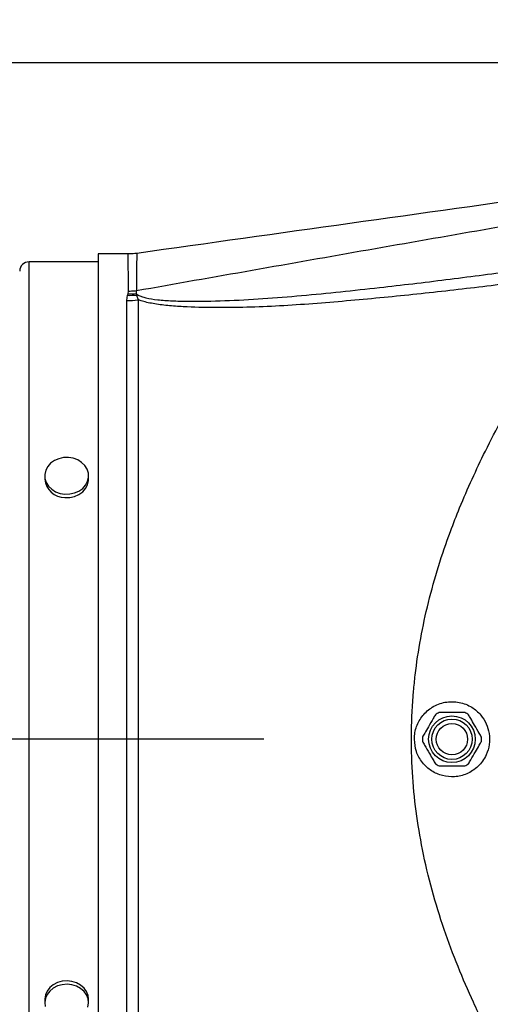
# Model space of a CAD drawing. Extents: x 0 to 8410, y 0 to 5940.
# Tile 139 of 161: x 5412 to 5562, y 4338 to 4653. Entities that reach past the tile are written whole.
import ezdxf

# ---------------------------------------------------------------- set-up
doc = ezdxf.new("R2010")
doc.units = 0
doc.header["$LTSCALE"] = 10
doc.linetypes.add('CENTERX2', pattern=[20.32, 12.7, -2.54, 2.54, -2.54])
doc.layers.get('0').update_dxf_attribs({"linetype": 'CONTINUOUS'})
doc.styles.add('SLDTEXTSTYLE0', font='TXT', dxfattribs={"width": 0.605})
doc.dimstyles.new('SLDDIMSTYLE1', dxfattribs={"dimtxt": 50, "dimasz": 50, "dimexe": 0, "dimexo": 0.0625, "dimgap": 12.5, "dimtad": 1, "dimdec": 1, "dimrnd": 1e-09, "dimzin": 12, "dimtxsty": 'SLDTEXTSTYLE0', "dimsah": 1, "dimcen": 0.09, "dimazin": 3, "dimtfac": 1, "dimtofl": 0, "dimtmove": 0, "dimatfit": 3, "dimtolj": 1, "dimtzin": 12})
doc.dimstyles.new('SLDDIMSTYLE2', dxfattribs={"dimtxt": 50, "dimasz": 50, "dimexe": 0, "dimexo": 0.0625, "dimgap": 12.5, "dimtad": 1, "dimdec": 0, "dimrnd": 1e-09, "dimzin": 12, "dimtxsty": 'SLDTEXTSTYLE0', "dimsah": 1, "dimcen": 0.09, "dimazin": 3, "dimtfac": 1, "dimtofl": 0, "dimtmove": 0, "dimatfit": 3, "dimtolj": 1, "dimtzin": 12})
doc.dimstyles.new('SLDDIMSTYLE4', dxfattribs={"dimtxt": 50, "dimasz": 50, "dimexe": 0, "dimexo": 0.0625, "dimgap": 12.5, "dimtad": 0, "dimtih": 1, "dimtoh": 1, "dimdec": 1, "dimrnd": 1e-09, "dimzin": 12, "dimtxsty": 'SLDTEXTSTYLE0', "dimblk1": 'NONE', "dimsah": 1, "dimcen": 0, "dimazin": 3, "dimtfac": 1, "dimtmove": 0, "dimatfit": 3, "dimtolj": 1, "dimtzin": 12})

# ---------------------------------------------------------------- blocks, each defined once
blk = doc.blocks.new('_D_9')
at = {"color": 7, "linetype": 'CONTINUOUS'}
for p, q in [((6136.63, 4639.08), (2746.63, 4639.08)), ((2761.63, 4639.08), (2761.63, 1533.02)), ((3861.91, 1533.02), (2746.63, 1533.02))]:
    blk.add_line(p, q, dxfattribs=at)
for points in [[(2761.63, 4639.08), (2754.13, 4589.08), (2769.13, 4589.08)], [(2761.63, 1533.02), (2769.13, 1583.02), (2754.13, 1583.02)]]:
    blk.add_solid(points, dxfattribs=at)
at = {"color": 7, "linetype": 'CONTINUOUS', "insert": (2697.18, 3009.66), "char_height": 50, "attachment_point": 1, "rotation": 90, "style": 'SLDTEXTSTYLE0'}
blk.add_mtext('3106', dxfattribs=at)
blk = doc.blocks.new('_D_10')
at = {"color": 7, "linetype": 'CONTINUOUS'}
for p, q in [((4681.63, 4133.02), (4681.63, 5288.89)), ((6156.63, 4443.02), (6156.63, 5288.89)), ((4681.63, 5273.89), (6156.63, 5273.89))]:
    blk.add_line(p, q, dxfattribs=at)
for points in [[(4681.63, 5273.89), (4731.63, 5266.39), (4731.63, 5281.39)], [(6156.63, 5273.89), (6106.63, 5281.39), (6106.63, 5266.39)]]:
    blk.add_solid(points, dxfattribs=at)
at = {"color": 7, "linetype": 'CONTINUOUS', "insert": (5342.75, 5338.34), "char_height": 50, "attachment_point": 1, "style": 'SLDTEXTSTYLE0'}
blk.add_mtext('1475', dxfattribs=at)
blk = doc.blocks.new('SW_SYMBOL_HOLE_DEPTH')
at = {"color": 0, "linetype": 'CONTINUOUS'}
for p, q in [((0, 8750), (8000, 8750)), ((4000, 8750), (4000, 750)), ((1000, 5550), (4000, 750)), ((7000, 5550), (4000, 750))]:
    blk.add_line(p, q, dxfattribs=at)
blk = doc.blocks.new('_D_16')
at = {"color": 7, "linetype": 'CONTINUOUS'}
for p, q in [((5939.94, 4744.56), (5357.44, 4744.56)), ((6053.95, 4469.49), (5939.94, 4744.56)), ((6059.31, 4456.56), (6053.95, 4469.49))]:
    blk.add_line(p, q, dxfattribs=at)
blk.add_solid([(6053.95, 4469.49), (6041.74, 4518.55), (6027.88, 4512.81)], dxfattribs=at)
at = {"color": 7, "linetype": 'CONTINUOUS', "xscale": 0.0064453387, "yscale": 0.0064453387, "zscale": 0.0064453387}
blk.add_blockref('SW_SYMBOL_HOLE_DEPTH', (5544.52, 4828.52), dxfattribs=at)
at = {"color": 7, "linetype": 'CONTINUOUS', "char_height": 50, "attachment_point": 1, "style": 'SLDTEXTSTYLE0'}
for s, insert in [('3x M8', (5357.44, 4885.89)), ('12', (5613.58, 4885.89)), ('Both sides of wrist', (5357.44, 4809.01))]:
    blk.add_mtext(s, dxfattribs=dict(at, insert=insert))
blk = doc.blocks.new('_NONE')

msp = doc.modelspace()

# ---------------------------------------------------------------- linework, layer by layer
at = {"color": 7, "linetype": 'CONTINUOUS'}
for p, q in [((5446.247282, 4578.021814), (5436.634006, 4578.021814)), ((5436.634006, 4578.021814), (5436.634006, 4268.021633)), ((5449.008884, 4578.154375), (5449.008884, 4578.169395)), ((5436.634006, 4575.521757), (5414.634051, 4575.521757)), ((5419.634046, 4507.168581), (5419.634046, 4506.079246)), ((5433.634104, 4506.079246), (5433.634104, 4507.168581)), ((5419.634046, 4339.964201), (5419.634046, 4338.875105)), ((5433.634104, 4338.875105), (5433.634104, 4339.964201))]:
    msp.add_line(p, q, dxfattribs=at)
at = {"color": 8, "linetype": 'CONTINUOUS'}
for p, q in [((5414.634051, 4423.021843), (5414.634051, 4575.521757)), ((5445.796313, 4563.118746), (5446.091117, 4564.831545)), ((5446.091117, 4564.831545), (5446.240606, 4565.310289)), ((5446.240606, 4565.310289), (5446.379008, 4566.190292)), ((5448.775353, 4565.348913), (5449.274959, 4565.011074)), ((5448.775353, 4565.348913), (5448.895039, 4564.889004)), ((5448.879661, 4566.33835), (5448.8799, 4566.33835)), ((5448.895039, 4564.889004), (5449.441018, 4563.421537)), ((5445.796313, 4282.949497), (5445.796313, 4563.118746)), ((5449.441018, 4563.421537), (5449.441018, 4282.646944)), ((5414.634051, 4270.52169), (5414.634051, 4423.021843))]:
    msp.add_line(p, q, dxfattribs=at)
at = {"color": 7, "linetype": 'CENTERX2'}
msp.add_line((5489.592655, 4423.021738), (4280.634054, 4423.021738), dxfattribs=at)
at = {"color": 8, "linetype": 'CONTINUOUS', "flags": 128}
msp.add_lwpolyline([(5449.008884, 4578.169395), (5449.009003, 4578.208258), (5449.003162, 4577.816774), (5448.991003, 4576.798488), (5448.970618, 4574.991752), (5448.942842, 4572.448303), (5448.913636, 4569.664051), (5448.879661, 4566.33835), (5448.879661, 4566.33835), (5448.879661, 4566.33835)], dxfattribs=at)
at = {"color": 7, "linetype": 'CONTINUOUS', "flags": 128}
for points in [[(5426.086487, 4501.315643), (5427.653136, 4501.360227), (5429.168644, 4501.696159), (5430.557074, 4502.306272), (5431.74869, 4503.160288), (5432.683887, 4504.21529), (5433.315816, 4505.41835), (5433.612647, 4506.709148), (5433.559479, 4508.023073), (5433.159055, 4509.294082), (5432.431521, 4510.458519), (5431.413235, 4511.45797), (5430.15522, 4512.242367), (5428.720774, 4512.772133), (5427.181544, 4513.02128), (5425.615015, 4512.976696), (5424.099507, 4512.640764), (5422.711076, 4512.030651), (5421.519341, 4511.176636), (5420.584144, 4510.121633), (5419.952335, 4508.918573), (5419.655504, 4507.627775), (5419.708671, 4506.31385), (5420.108976, 4505.042841), (5420.836629, 4503.878404), (5421.854915, 4502.878954), (5423.112812, 4502.094557), (5424.547376, 4501.564791), (5426.086487, 4501.315643)], [(5426.086487, 4500.226547), (5427.653136, 4500.271131), (5429.168644, 4500.606825), (5430.557074, 4501.216938), (5431.74869, 4502.070953), (5432.683887, 4503.125955), (5433.315816, 4504.329254), (5433.612647, 4505.620052), (5433.634104, 4506.079246)], [(5433.634104, 4339.964201), (5433.481278, 4341.184427), (5432.985844, 4342.431595), (5432.171883, 4343.555023), (5431.080403, 4344.498684), (5429.765763, 4345.214655), (5428.294243, 4345.667412), (5426.739397, 4345.834305), (5425.179305, 4345.706751), (5423.692169, 4345.291426), (5422.352495, 4344.608833), (5421.227517, 4343.693306), (5420.37374, 4342.590858), (5419.833722, 4341.356565), (5419.634881, 4340.052654), (5419.634046, 4339.964201)], [(5433.43431, 4337.48274), (5433.63327, 4338.786651), (5433.481278, 4340.095093), (5432.985844, 4341.34226), (5432.171883, 4342.465927), (5431.080403, 4343.409349), (5429.765763, 4344.12532), (5428.294243, 4344.578316), (5426.739397, 4344.74497), (5425.179305, 4344.617416), (5423.692169, 4344.202091), (5422.352495, 4343.519499), (5421.227517, 4342.603971), (5420.37374, 4341.501524), (5419.833722, 4340.267469), (5419.634881, 4338.96332), (5419.786872, 4337.654878)]]:
    msp.add_lwpolyline(points, dxfattribs=at)
at = {"color": 7, "linetype": 'CONTINUOUS'}
for radius in [7.45, 5]:
    msp.add_circle((5549.634054, 4423.021738), radius, dxfattribs=at)
at = {"color": 8, "linetype": 'CONTINUOUS'}
msp.add_circle((5549.634054, 4423.021738), 6.45, dxfattribs=at)
at = {"color": 7, "linetype": 'CONTINUOUS'}
for centre, radius, start, end in [((5804.021524, 3538.989613), 1580, 55, 155), ((5414.634054, 4572.521738), 3, 90, 180), ((5426.070437, 4506.692022), 6.465495, 185.43844462, 270.14223297), ((5549.634054, 4423.021738), 9.45, 115.91139375, 124.08860625), ((5549.634054, 4423.021738), 9.45, 55.91139375, 64.08860625), ((5549.634054, 4423.021738), 9.45, 175.91139375, 184.08860625), ((5549.634054, 4423.021738), 9.45, 355.91139375, 4.08860625), ((5549.634054, 4423.021738), 9.45, 235.91139375, 244.08860625), ((5549.634054, 4423.021738), 9.45, 295.91139375, 304.08860625)]:
    msp.add_arc(centre, radius, start, end, dxfattribs=at)
at = {"color": 8, "linetype": 'CONTINUOUS'}
for centre, radius, start, end in [((5447.054559, 4586.259472), 21.449575, 267.42560354, 274.92231543), ((5447.183708, 4586.610424), 21.321003, 267.46478156, 274.28119935), ((5458.436182, 4535.846307), 30.569783, 107.43852314, 108.18645142), ((5445.798422, 4585.180428), 22.061682, 269.99452321, 279.50360265)]:
    msp.add_arc(centre, radius, start, end, dxfattribs=at)
at = {"color": 7, "linetype": 'CONTINUOUS'}
for points, knots in [([(5706.498565, 4614.412834), (5666.023059, 4608.707918), (5580.193575, 4596.610477), (5494.357905, 4584.573566), (5449.000659, 4578.213026)], [0, 0, 0, 0, 0.4715804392, 1, 1, 1, 1]), ([(5449.003996, 4578.226377), (5448.219193, 4578.11611), (5447.302615, 4577.987329), (5446.382332, 4578.035615), (5446.250023, 4578.042557)], [0, 0, 0, 0, 0.8562310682, 1, 1, 1, 1]), ([(5537.634077, 4423.021843), (5537.764263, 4421.685226), (5538.024639, 4419.011954), (5540.049879, 4415.456419), (5543.006217, 4412.756822), (5546.651544, 4411.181104), (5549.902076, 4410.904953), (5552.467795, 4411.304368), (5554.405585, 4411.946641), (5556.263472, 4412.941797), (5557.971204, 4414.296927), (5559.458551, 4416.004593), (5560.796485, 4418.308267), (5561.688744, 4421.33288), (5561.661101, 4424.823046), (5560.677678, 4428.086918), (5558.819281, 4431.015424), (5556.482457, 4433.025154), (5554.074541, 4434.239977), (5551.97424, 4434.861018), (5549.722728, 4435.093911), (5547.486244, 4434.899051), (5545.322971, 4434.291614), (5543.404317, 4433.35153), (5541.695326, 4432.097502), (5539.82024, 4430.157763), (5538.469705, 4427.748979), (5537.741474, 4425.116055), (5537.670241, 4423.727033), (5537.634077, 4423.021843)], [0, 0, 0, 0, 0.05086887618, 0.10173923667, 0.15248055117, 0.20324394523, 0.25526942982, 0.28277178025, 0.31094966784, 0.34088105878, 0.371622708, 0.40242254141, 0.43434924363, 0.47869599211, 0.52318226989, 0.56479626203, 0.60973411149, 0.66257782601, 0.69261952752, 0.72348512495, 0.75417609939, 0.78591043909, 0.81415899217, 0.84337781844, 0.869352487, 0.89613390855, 0.94696885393, 0.97307669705, 1, 1, 1, 1]), ([(5553.76357, 4431.521704), (5553.65259, 4431.521704), (5553.046228, 4431.521704), (5551.640789, 4431.521704), (5549.355509, 4431.521704), (5547.149656, 4431.521704), (5545.875628, 4431.521704), (5545.504632, 4431.521704)], [0, 0, 0, 0, 0.0455595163, 0.2489230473, 0.5003475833, 0.8545015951, 1, 1, 1, 1]), ([(5544.337573, 4430.847933), (5544.10723, 4430.448909), (5543.415435, 4429.25051), (5542.225729, 4427.18994), (5541.042919, 4425.141405), (5540.443897, 4424.103904), (5540.208163, 4423.695614)], [0, 0, 0, 0, 0.1784964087, 0.5360836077, 0.8174338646, 1, 1, 1, 1]), ([(5559.060039, 4423.695614), (5558.829647, 4424.094552), (5558.137661, 4425.292764), (5556.948019, 4427.353417), (5555.765315, 4429.402096), (5555.166249, 4430.439645), (5554.93051, 4430.847933)], [0, 0, 0, 0, 0.1784791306, 0.5360634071, 0.8174353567, 1, 1, 1, 1]), ([(5540.208163, 4422.348072), (5540.438504, 4421.949047), (5541.130294, 4420.750645), (5542.320091, 4418.690051), (5543.502765, 4416.641348), (5544.101832, 4415.603802), (5544.337573, 4415.195515)], [0, 0, 0, 0, 0.1784921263, 0.5360707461, 0.8174382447, 1, 1, 1, 1]), ([(5554.93051, 4415.195515), (5555.160897, 4415.594536), (5555.852807, 4416.792899), (5557.042495, 4418.85348), (5558.225194, 4420.902118), (5558.824261, 4421.939703), (5559.060039, 4422.348072)], [0, 0, 0, 0, 0.1784977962, 0.5360749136, 0.8174103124, 1, 1, 1, 1]), ([(5545.504632, 4414.521744), (5545.615612, 4414.521744), (5546.221942, 4414.521744), (5547.627324, 4414.521744), (5549.912581, 4414.521744), (5552.118447, 4414.521744), (5553.392534, 4414.521744), (5553.76357, 4414.521744)], [0, 0, 0, 0, 0.0455595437, 0.2489099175, 0.5003346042, 0.8544888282, 1, 1, 1, 1])]:
    msp.add_open_spline(points, degree=3, knots=knots, dxfattribs=at)
at = {"color": 8, "linetype": 'CONTINUOUS'}
for points, knots in [([(5448.8799, 4566.33835), (5473.543195, 4570.694551), (5522.859461, 4579.405131), (5610.902934, 4594.782974), (5674.37306, 4605.25253), (5713.144006, 4611.647894)], [0, 0, 0, 0, 0.2802179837, 0.5603186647, 1, 1, 1, 1]), ([(5446.379008, 4566.190292), (5446.37869, 4566.222421), (5446.366788, 4567.425775), (5446.342424, 4569.623639), (5446.312395, 4572.515244), (5446.286768, 4574.923248), (5446.267205, 4576.698647), (5446.254431, 4577.681719), (5446.247114, 4578.119577), (5446.247265, 4577.992885), (5446.247282, 4577.97866)], [0, 0, 0, 0, 0.00412880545, 0.15464064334, 0.30568347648, 0.48090040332, 0.65695726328, 0.81793297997, 0.97955820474, 1, 1, 1, 1]), ([(5449.274959, 4565.011074), (5449.334656, 4564.972381), (5449.690389, 4564.741807), (5450.526902, 4564.378986), (5452.523373, 4563.818478), (5455.792244, 4563.338403), (5460.297727, 4563.028591), (5467.434165, 4562.890782), (5477.079596, 4563.05684), (5489.284059, 4563.708253), (5501.64236, 4564.706767), (5514.068145, 4565.944352), (5529.428826, 4567.618507), (5547.720339, 4569.781077), (5568.967335, 4572.575539), (5583.137568, 4574.604707), (5590.22254, 4575.61927)], [0, 0, 0, 0, 0.00271741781, 0.01619316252, 0.02970504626, 0.06165608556, 0.09740282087, 0.13320653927, 0.21854482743, 0.30404126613, 0.38982969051, 0.47574638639, 0.56143894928, 0.707610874, 0.85380842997, 1, 1, 1, 1]), ([(5589.7823, 4571.511556), (5582.755424, 4570.564413), (5568.701142, 4568.670053), (5547.641438, 4566.136044), (5530.068586, 4564.303089), (5515.945894, 4562.995067), (5505.257169, 4562.102883), (5494.620885, 4561.393845), (5484.110568, 4560.938512), (5473.805478, 4560.816216), (5465.396156, 4561.045504), (5458.835158, 4561.497991), (5454.241341, 4562.095353), (5451.12502, 4562.783469), (5449.745393, 4563.30621), (5449.441018, 4563.421537)], [0, 0, 0, 0, 0.1450749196, 0.2901608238, 0.4352078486, 0.5090776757, 0.5832459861, 0.6573866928, 0.7312846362, 0.8048918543, 0.8783869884, 0.9164607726, 0.9544709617, 0.9899553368, 1, 1, 1, 1]), ([(5589.745583, 4274.643709), (5589.262617, 4275.991208), (5588.29654, 4278.686611), (5586.343057, 4282.966536), (5584.12633, 4287.39194), (5581.283389, 4292.687154), (5577.788622, 4298.909507), (5573.596124, 4306.25811), (5568.524985, 4315.257198), (5562.669946, 4326.116225), (5556.704231, 4338.278049), (5551.473578, 4350.351972), (5547.014103, 4362.282209), (5543.163217, 4374.774606), (5540.163775, 4387.405446), (5538.066548, 4400.024601), (5536.860026, 4412.601179), (5536.560515, 4425.455196), (5537.088279, 4435.805196), (5538.104349, 4445.742127), (5539.534138, 4455.253262), (5542.04178, 4466.857467), (5545.245539, 4478.285141), (5548.674939, 4488.306934), (5552.304704, 4497.592851), (5556.022701, 4506.166261), (5560.560176, 4515.690726), (5565.632932, 4525.49015), (5571.154706, 4535.496111), (5576.187013, 4544.323269), (5580.571825, 4552.055677), (5584.224867, 4558.806636), (5587.506865, 4565.367125), (5589.021367, 4569.456784), (5589.7823, 4571.511556)], [0, 0, 0, 0, 0.0188525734, 0.0377107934, 0.0567362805, 0.0757649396, 0.103784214, 0.1318976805, 0.1614334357, 0.2051129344, 0.2490175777, 0.2861815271, 0.3235285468, 0.3615410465, 0.3998312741, 0.4348717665, 0.4701914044, 0.5064419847, 0.543030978, 0.5574120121, 0.5908760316, 0.6245730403, 0.6589320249, 0.6934886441, 0.7174012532, 0.7475142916, 0.7776293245, 0.8140310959, 0.8507509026, 0.8876089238, 0.9153806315, 0.9431450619, 0.9714343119, 1, 1, 1, 1]), ([(5446.379008, 4566.190292), (5446.701288, 4566.194241), (5447.537191, 4566.204484), (5448.368724, 4566.287401), (5448.879661, 4566.33835)], [0, 0, 0, 0, 0.3855477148, 1, 1, 1, 1]), ([(5448.8799, 4566.33835), (5448.8799, 4566.33835), (5448.8799, 4566.338354), (5448.827626, 4565.843628), (5448.775353, 4565.348913)], [0, 0, 0, 0, 0.0000219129, 1, 1, 1, 1])]:
    msp.add_open_spline(points, degree=3, knots=knots, dxfattribs=at)

# ---------------------------------------------------------------- dimensions: what is measured, and where the dimension line sits
at = {"color": 7, "linetype": 'CONTINUOUS'}
dim = msp.add_linear_dim(base=(6156.634054, 5273.887961), p1=(4681.634054, 4113.021738), p2=(6156.634054, 4423.021738), dimstyle='SLDDIMSTYLE1', dxfattribs=at)
dim.commit()
dim.dimension.update_dxf_attribs({"geometry": '_D_10', "text_midpoint": (5419.134054, 5273.887961), "dimtype": 160})
dim = msp.add_diameter_dim_2p(p1=(6059.314424, 4456.555238), p2=(6053.953684, 4469.488238), text='3x M8{\\fGDT;x}12\\PBoth sides of wrist', dimstyle='SLDDIMSTYLE4', override={"dimpost": '<>'}, dxfattribs=at)
dim.commit()
dim.dimension.update_dxf_attribs({"geometry": '_D_16', "text_midpoint": (5636.18654, 4821.364767), "dimtype": 163})
dim = msp.add_linear_dim(base=(2761.634054, 1533.021738), p1=(6156.634054, 4639.083327), p2=(3881.910645, 1533.021738), angle=90, dimstyle='SLDDIMSTYLE2', dxfattribs=at)
dim.commit()
dim.dimension.update_dxf_attribs({"geometry": '_D_9', "text_midpoint": (2761.634054, 3086.052532), "dimtype": 160})

doc.saveas('drawing.dxf')
